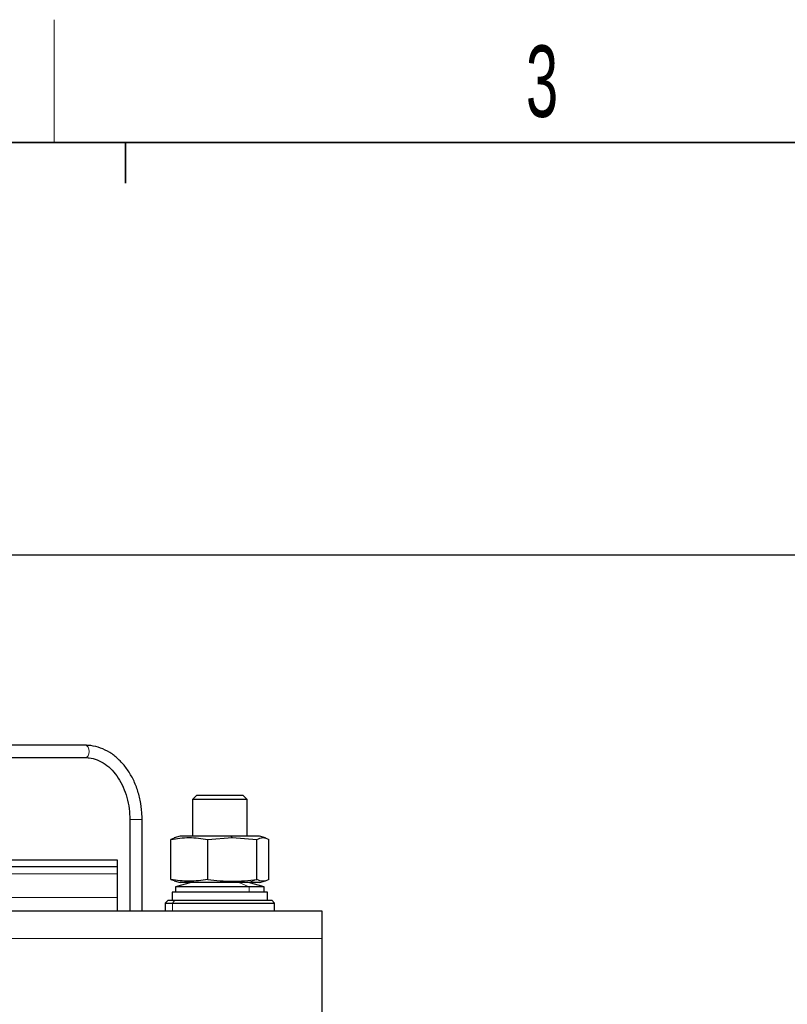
# Model space of a CAD drawing. Header units: millimetres. Extents: x 5 to 418, y 2 to 292.
# Tile 22 of 51: x 120 to 157, y 240 to 288. Entities that reach past the tile are written whole.
import ezdxf

# ---------------------------------------------------------------- set-up
doc = ezdxf.new("R2010")
doc.units = ezdxf.units.MM
doc.layers.add('SLD-0', color=7, linetype='Continuous')
doc.styles.add('SLDTEXTSTYLE0', font='TXT', dxfattribs={"width": 0.605})
doc.dimstyles.new('SLDDIMSTYLE0', dxfattribs={"dimtxt": 3.5, "dimasz": 3.302, "dimexe": 0, "dimexo": 0.0625, "dimgap": 0.875, "dimtad": 1, "dimlfac": 3, "dimrnd": 1e-09, "dimzin": 12, "dimdsep": 46, "dimtxsty": 'SLDTEXTSTYLE0', "dimsah": 1, "dimcen": 0.09, "dimadec": 0, "dimazin": 3, "dimtfac": 1, "dimtofl": 0, "dimtmove": 0, "dimatfit": 3, "dimfxl": 1, "dimfrac": 2, "dimtolj": 1, "dimtzin": 12, "dimarcsym": 0})

# ---------------------------------------------------------------- blocks, each defined once
blk = doc.blocks.new('_D_1')
at = {"layer": 'SLD-0'}
for p, q in [((115.504, 262.329), (163.68, 262.329)), ((162.68, 262.329), (162.68, 171.529)), ((148.104, 171.529), (163.68, 171.529))]:
    blk.add_line(p, q, dxfattribs=at)
for points in [[(162.68, 262.329), (162.172, 259.027), (163.188, 259.027)], [(162.68, 171.529), (163.188, 174.831), (162.172, 174.831)]]:
    blk.add_solid(points, dxfattribs=at)
at = {"layer": 'SLD-0', "insert": (158.168, 210.913), "char_height": 3.5, "attachment_point": 1, "rotation": 90, "style": 'SLDTEXTSTYLE0'}
blk.add_mtext('272,4', dxfattribs=at)

msp = doc.modelspace()

# ---------------------------------------------------------------- linework, layer by layer
at = {"color": 7, "linetype": 'Continuous', "lineweight": 25}
for p, q in [((123.0187, 253.0121), (118.8369, 253.0121)), ((118.8369, 252.4121), (123.0187, 252.4121)), ((128.4703, 250.5621), (128.2703, 250.3621)), ((130.7369, 250.5621), (128.4703, 250.5621)), ((130.9369, 250.3621), (130.7369, 250.5621)), ((128.2703, 250.3621), (128.2703, 248.5621)), ((130.9369, 250.3621), (128.2703, 250.3621)), ((130.9369, 248.5621), (130.9369, 250.3621)), ((125.2036, 249.3787), (125.2036, 244.8954)), ((125.8036, 244.8954), (125.8036, 249.3787)), ((127.6703, 248.5621), (127.3684, 248.4812)), ((130.1467, 248.5621), (127.6703, 248.5621)), ((129.0117, 248.4097), (130.2123, 248.4995)), ((131.5369, 248.5621), (130.1467, 248.5621)), ((130.2123, 248.4995), (131.4128, 248.4097)), ((131.8388, 248.4812), (131.5369, 248.5621)), ((127.3737, 248.4617), (127.2025, 248.4097)), ((127.2025, 246.4477), (127.2025, 248.4097)), ((129.0117, 246.4477), (129.0117, 248.4097)), ((131.4128, 246.4477), (131.4128, 248.4097)), ((132.0047, 246.4477), (132.0047, 248.4097)), ((124.6036, 247.3954), (118.8369, 247.3954)), ((124.6036, 247.0621), (118.8369, 247.0621)), ((124.6036, 247.0621), (124.6036, 247.3954)), ((124.6036, 246.7287), (124.6036, 247.0621)), ((124.6036, 245.5621), (124.6036, 246.7287)), ((127.2025, 246.4477), (127.3737, 246.3958)), ((127.3684, 246.3763), (127.6703, 246.2954)), ((128.2036, 246.2954), (127.4369, 246.0954)), ((127.4369, 246.0954), (127.4369, 245.8287)), ((131.0408, 246.0954), (127.4369, 246.0954)), ((131.0017, 246.2954), (127.6703, 246.2954)), ((131.5369, 246.2954), (131.0017, 246.2954)), ((131.7703, 246.0954), (131.0036, 246.2954)), ((131.7703, 246.0954), (131.0408, 246.0954)), ((131.5369, 246.2954), (131.8388, 246.3763)), ((131.7703, 245.8287), (131.7703, 246.0954)), ((127.2703, 245.8287), (127.2703, 245.4287)), ((131.9369, 245.8287), (127.2703, 245.8287)), ((131.9369, 245.4287), (131.9369, 245.8287)), ((124.6036, 244.8954), (124.6036, 245.5621)), ((127.0703, 245.4287), (126.9369, 245.2954)), ((126.9369, 245.2954), (126.9369, 244.8954)), ((126.9369, 245.2954), (127.2883, 245.2954)), ((127.0703, 245.4287), (127.4041, 245.4287)), ((127.2883, 245.2954), (132.2703, 245.2954)), ((127.4041, 245.4287), (132.1369, 245.4287)), ((132.2703, 245.2954), (132.1369, 245.4287)), ((132.2703, 244.8954), (132.2703, 245.2954)), ((134.6036, 244.8954), (64.6036, 244.8954)), ((134.6036, 243.5621), (134.6036, 244.8954)), ((134.6036, 230.8954), (134.6036, 243.5621))]:
    msp.add_line(p, q, dxfattribs=at)
at = {"color": 7, "linetype": 'Continuous', "lineweight": 18}
for p, q in [((125.8036, 249.3787), (125.2036, 249.3787)), ((130.1467, 248.5621), (130.2123, 248.4995)), ((124.6036, 246.7287), (118.8369, 246.7287)), ((130.5322, 246.2954), (131.0408, 246.0954)), ((131.0017, 246.2954), (131.4128, 246.4477)), ((131.0408, 246.0954), (131.0408, 245.8287)), ((124.6036, 245.5621), (118.8369, 245.5621)), ((127.4041, 245.4287), (127.2883, 245.2954)), ((127.2883, 244.8954), (127.2883, 245.2954)), ((134.6036, 243.5621), (64.6036, 243.5621))]:
    msp.add_line(p, q, dxfattribs=at)
at = {"color": 7, "linetype": 'Continuous', "lineweight": 18, "flags": 128}
msp.add_lwpolyline([(123.0187, 253.0121), (123.0952, 252.9892), (123.1601, 252.9242), (123.2034, 252.8269), (123.2186, 252.7121), (123.2034, 252.5973), (123.1601, 252.4999), (123.0952, 252.4349), (123.0187, 252.4121)], dxfattribs=at)
at = {"color": 7, "linetype": 'Continuous', "lineweight": 25}
for points, knots in [([(125.8036, 249.3787), (125.8013, 249.4891), (125.7946, 249.8064), (125.7214, 250.3253), (125.56, 250.9128), (125.3225, 251.4568), (125.0163, 251.9411), (124.6492, 252.3505), (124.232, 252.6722), (123.7779, 252.8935), (123.3668, 252.9985), (123.1122, 253.0084), (123.0187, 253.0121)], [0, 0, 0, 0, 0.0587165, 0.1687004, 0.278894, 0.3892294, 0.4996727, 0.6100465, 0.7200327, 0.8292066, 0.9372455, 1, 1, 1, 1]), ([(123.0187, 252.4121), (123.0833, 252.4096), (123.2826, 252.4021), (123.6134, 252.3137), (123.9954, 252.1087), (124.3441, 251.807), (124.6463, 251.4223), (124.8922, 250.9678), (125.0718, 250.4589), (125.1834, 249.9225), (125.197, 249.5566), (125.2036, 249.3787)], [0, 0, 0, 0, 0.0586846, 0.180904, 0.3021895, 0.4215067, 0.5393248, 0.6563625, 0.7730939, 0.889717, 1, 1, 1, 1]), ([(127.2025, 248.4097), (127.504, 248.4546), (128.1071, 248.5445), (128.7102, 248.4546), (129.0117, 248.4097)], [0, 0, 0, 0, 0.4999949, 1, 1, 1, 1]), ([(131.4128, 248.4097), (131.5115, 248.4546), (131.7088, 248.5445), (131.906, 248.4546), (132.0047, 248.4097)], [0, 0, 0, 0, 0.4999949, 1, 1, 1, 1]), ([(129.0117, 246.4477), (128.7102, 246.4028), (128.1071, 246.313), (127.504, 246.4028), (127.2025, 246.4477)], [0, 0, 0, 0, 0.4999949, 1, 1, 1, 1]), ([(129.0117, 246.4477), (129.4126, 246.4028), (130.213, 246.313), (131.0133, 246.4029), (131.4128, 246.4477)], [0, 0, 0, 0, 0.50087292, 1, 1, 1, 1]), ([(132.0047, 246.4477), (131.9061, 246.4028), (131.7088, 246.313), (131.5115, 246.4028), (131.4128, 246.4477)], [0, 0, 0, 0, 0.4999949, 1, 1, 1, 1])]:
    msp.add_open_spline(points, degree=3, knots=knots, dxfattribs=at)
at = {"layer": 'SLD-0', "lineweight": 18}
msp.add_line((121.5, 282.5), (121.5, 288.5), dxfattribs=at)
at = {"layer": 'SLD-0', "lineweight": 35}
msp.add_line((408, 282.5), (26, 282.5), dxfattribs=at)
at = {"layer": 'SLD-0'}
for p, q in [((125, 280.5), (125, 282.5)), ((125, 282.5), (125, 280.5))]:
    msp.add_line(p, q, dxfattribs=at)

# ---------------------------------------------------------------- texts
at = {"layer": 'SLD-0', "insert": (145.3527, 287.243), "char_height": 3.5, "attachment_point": 2, "style": 'SLDTEXTSTYLE0'}
msp.add_mtext('3', dxfattribs=at)

# ---------------------------------------------------------------- dimensions: what is measured, and where the dimension line sits
at = {"layer": 'SLD-0'}
dim = msp.add_linear_dim(base=(162.6799, 171.5287), p1=(115.5036, 262.3287), p2=(148.1036, 171.5287), angle=90, dimstyle='SLDDIMSTYLE0', dxfattribs=at)
dim.commit()
dim.dimension.update_dxf_attribs({"geometry": '_D_1', "text_midpoint": (162.6799, 216.9287), "dimtype": 160})

doc.saveas('drawing.dxf')
